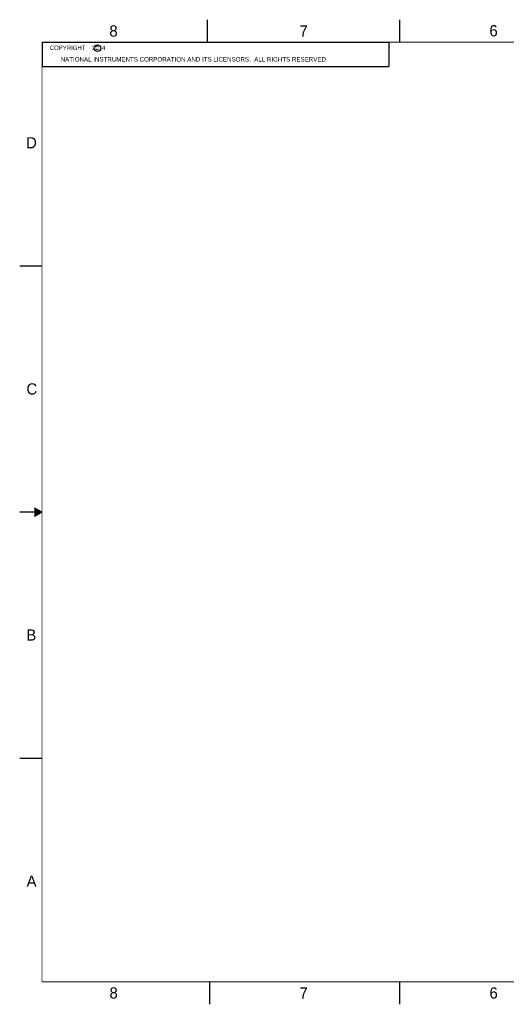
# Model space of a CAD drawing. Header units: inches. Extents: x 0 to 34, y 0 to 22.
# Tile 1 of 22: x 0 to 10.9, y 0 to 22. Entities that reach past the tile are written whole.
import ezdxf

# ---------------------------------------------------------------- set-up
doc = ezdxf.new("R2010")
doc.units = ezdxf.units.IN
doc.header["$LTSCALE"] = 1.87
doc.header["$MEASUREMENT"] = 0
doc.layers.get('0').update_dxf_attribs({"linetype": 'CONTINUOUS'})
doc.layers.add('DETAIL', color=7, linetype='CONTINUOUS')
doc.styles.get("Standard").update_dxf_attribs({"font": 'txt', "width": 0.8})
doc.styles.add('TEXTSTYLE_2', font='txt')

msp = doc.modelspace()

# ---------------------------------------------------------------- linework, layer by layer
at = {"color": 2, "linetype": 'CONTINUOUS'}
for p, q in [((4.20002, 21.5), (4.20002, 22)), ((8.50002, 21.5), (8.50002, 22)), ((0.50002, 21.5), (8.25002, 21.5)), ((0.50002, 21.5), (0.50002, 20.953)), ((8.25002, 21.5), (8.25002, 20.953)), ((0.50002, 20.953), (8.25002, 20.953)), ((0.00002, 16.5), (0.50002, 16.5)), ((0.5, 11), (0, 11)), ((0.33028, 11.09), (0.34412, 11.09)), ((0.33028, 11.08), (0.36144, 11.08)), ((0.33028, 11.07), (0.37876, 11.07)), ((0.33028, 11.06), (0.39608, 11.06)), ((0.33028, 11.05), (0.4134, 11.05)), ((0.33028, 11.04), (0.43072, 11.04)), ((0.33028, 11.03), (0.44804, 11.03)), ((0.33028, 11.02), (0.46536, 11.02)), ((0.33028, 11.01), (0.48268, 11.01)), ((0.33028, 10.99), (0.48268, 10.99)), ((0.33028, 10.98), (0.46536, 10.98)), ((0.33028, 10.97), (0.44804, 10.97)), ((0.33028, 10.96), (0.43072, 10.96)), ((0.33028, 10.95), (0.4134, 10.95)), ((0.33028, 10.94), (0.39608, 10.94)), ((0.33028, 10.93), (0.37876, 10.93)), ((0.33028, 10.92), (0.36144, 10.92)), ((0.33028, 10.91), (0.34412, 10.91)), ((0.00002, 5.5), (0.50002, 5.5)), ((4.25002, 0), (4.25002, 0.5)), ((8.50002, 0), (8.50002, 0.5))]:
    msp.add_line(p, q, dxfattribs=at)
at = {"color": 7, "linetype": 'CONTINUOUS', "const_width": 0.02}
for points in [[(0.50002, 21.5), (0.50002, 0.5)], [(33.50002, 21.5), (0.50002, 21.5)], [(0.50002, 0.5), (33.50002, 0.5)]]:
    msp.add_lwpolyline(points, dxfattribs=at)
at = {"color": 2, "linetype": 'CONTINUOUS'}
msp.add_circle((1.74024, 21.36477), 0.0754, dxfattribs=at)

# ---------------------------------------------------------------- texts
at = {"color": 2, "linetype": 'CONTINUOUS', "attachment_point": 1, "line_spacing_factor": 0.9, "style": 'TEXTSTYLE_2'}
for s, insert, char_height, width in [('8', (2.00464, 21.87133), 0.25, 0.25), ('7', (6.25565, 21.87429), 0.25, 0.25), ('6', (10.50119, 21.87725), 0.25, 0.25), ('c', (1.69023, 21.43049), 0.1, 0.1), ('NATIONAL INSTRUMENTS CORPORATION AND ITS LICENSORS.  ALL RIGHTS RESERVED.', (0.91622, 21.16571), 0.1, 7.3), ('D', (0.14243, 19.375), 0.25, 0.25), ('C', (0.15083, 13.87462), 0.25, 0.25), ('B', (0.14837, 8.37572), 0.25, 0.25), ('A', (0.15407, 2.87607), 0.25, 0.25), ('8', (2.00741, 0.37911), 0.25, 0.25), ('7', (6.25527, 0.37866), 0.25, 0.25), ('6', (10.50327, 0.37843), 0.25, 0.25)]:
    msp.add_mtext(s, dxfattribs=dict(at, insert=insert, char_height=char_height, width=width))
at = {"layer": 'DETAIL', "color": 2, "linetype": 'CONTINUOUS', "insert": (0.56252, 21.42188), "char_height": 0.1, "width": 1.6, "attachment_point": 1, "line_spacing_factor": 0.9}
msp.add_mtext('   COPYRIGHT    2014', dxfattribs=at)

doc.saveas('drawing.dxf')
